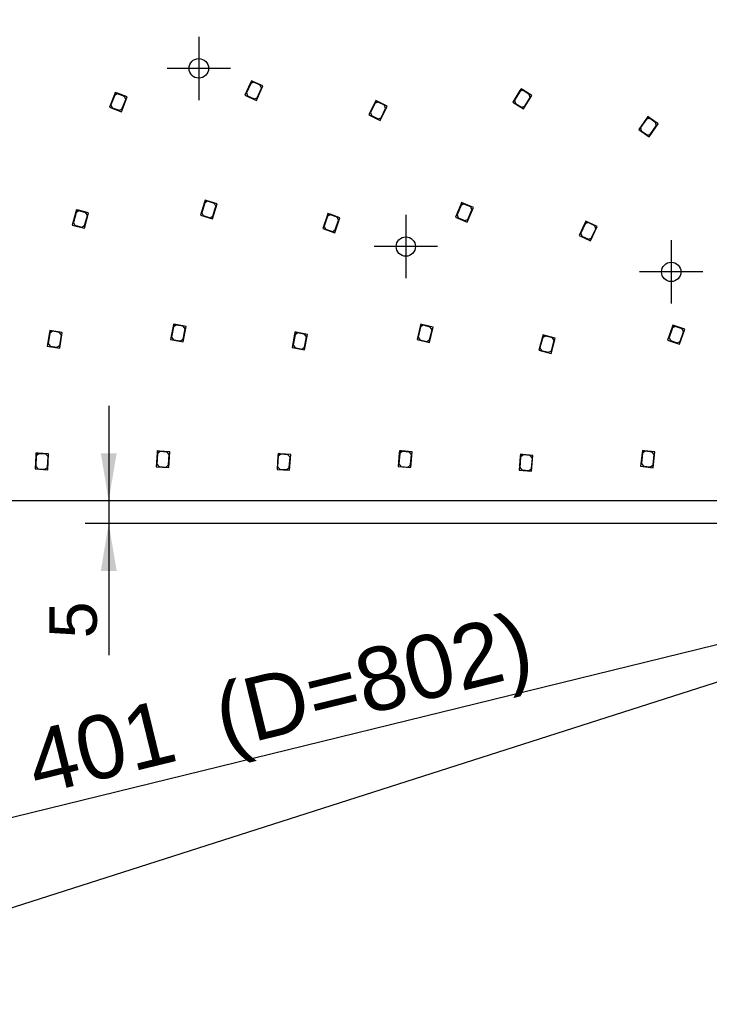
# Model space of a CAD drawing. Header units: millimetres. Extents: x 7 to 819, y 15 to 587.
# Tile 12 of 59: x 335 to 412, y 118 to 227. Entities that reach past the tile are written whole.
import ezdxf
from ezdxf.enums import TextEntityAlignment as Align
from ezdxf.lldxf.tags import DXFTag

# ---------------------------------------------------------------- set-up
doc = ezdxf.new("R2010")
doc.units = ezdxf.units.MM
doc.layers.add('Default', color=7, linetype='Continuous')
doc.layers.add('RDLED_1-4_802MM_', color=7, linetype='Continuous')
doc.styles.add('SEACAD_Arial', font='arial.ttf')
tags = doc.linetypes.add('CENTER2', pattern=[28.575, 19.05, -3.175, 3.175, -3.175]).pattern_tags.tags
tags[10:11] = [DXFTag(74, 4), DXFTag(75, 0), DXFTag(340, '0'), DXFTag(46, 0.0), DXFTag(50, 0.0), DXFTag(44, 0.0), DXFTag(45, 0.0)]
tags[8:9] = [DXFTag(74, 4), DXFTag(75, 0), DXFTag(340, '0'), DXFTag(46, 0.0), DXFTag(50, 0.0), DXFTag(44, 0.0), DXFTag(45, 0.0)]
tags[6:7] = [DXFTag(74, 4), DXFTag(75, 0), DXFTag(340, '0'), DXFTag(46, 0.0), DXFTag(50, 0.0), DXFTag(44, 0.0), DXFTag(45, 0.0)]
tags[4:5] = [DXFTag(74, 4), DXFTag(75, 0), DXFTag(340, '0'), DXFTag(46, 0.0), DXFTag(50, 0.0), DXFTag(44, 0.0), DXFTag(45, 0.0)]
doc.dimstyles.new('ISO', dxfattribs={"dimtxt": 7, "dimasz": 7, "dimexe": 3.5, "dimexo": 0, "dimgap": 1.75, "dimtad": 1, "dimlfac": 2, "dimtxsty": 'SEACAD_Arial', "dimblk1": '_SE_FILLED', "dimblk2": '_SE_FILLED', "dimsah": 1, "dimcen": 3.5, "dimadec": 0, "dimazin": 0, "dimtfac": 0.5, "dimtdec": 3, "dimtmove": 1, "dimatfit": 3, "dimfxl": 1, "dimtolj": 1, "dimarcsym": 0})

# ---------------------------------------------------------------- blocks, each defined once
blk = doc.blocks.new('SEANNOT_GROUP8')
at = {"layer": 'Default', "color": 7, "linetype": 'CENTER2'}
for p, q in [((355.22, 224.73), (355.22, 217.73)), ((358.72, 221.23), (351.72, 221.23))]:
    blk.add_line(p, q, dxfattribs=at)
blk = doc.blocks.new('SEANNOT_GROUP9')
at = {"layer": 'Default', "color": 7, "linetype": 'CENTER2'}
for p, q in [((407.45, 202.25), (407.45, 195.25)), ((410.95, 198.75), (403.95, 198.75))]:
    blk.add_line(p, q, dxfattribs=at)
blk = doc.blocks.new('SEANNOT_GROUP16')
at = {"layer": 'Default', "color": 7, "linetype": 'CENTER2'}
for p, q in [((378.11, 205.05), (378.11, 198.05)), ((381.61, 201.55), (374.61, 201.55))]:
    blk.add_line(p, q, dxfattribs=at)
blk = doc.blocks.new('SE')
at = {"layer": 'RDLED_1-4_802MM_', "color": 7, "linetype": 'Continuous'}
for p, q in [((361.04, 219.87), (360.94, 219.64)), ((360.94, 219.64), (361.27, 219.76)), ((361.29, 219.7), (360.96, 219.57)), ((361.27, 219.76), (361.04, 219.87)), ((362.31, 219.29), (361.27, 219.76)), ((362.02, 219.37), (361.29, 219.7)), ((360.94, 219.64), (360.32, 218.27)), ((360.96, 219.57), (360.49, 218.52)), ((361.6, 217.7), (362.31, 219.29)), ((361.67, 217.99), (362.15, 219.04)), ((362.15, 219.04), (362.02, 219.37)), ((390.72, 218.77), (389.94, 217.49)), ((390.74, 218.7), (390.14, 217.72)), ((390.85, 218.98), (390.72, 218.77)), ((390.72, 218.77), (391.06, 218.85)), ((391.08, 218.78), (390.74, 218.7)), ((391.06, 218.85), (390.85, 218.98)), ((392.05, 218.25), (391.06, 218.85)), ((391.76, 218.36), (391.08, 218.78)), ((345.9, 218.35), (345.36, 216.94)), ((345.93, 218.28), (345.51, 217.21)), ((345.99, 218.58), (345.9, 218.35)), ((345.9, 218.35), (346.22, 218.49)), ((346.25, 218.42), (345.93, 218.28)), ((346.22, 218.49), (345.99, 218.58)), ((347.29, 218.08), (346.22, 218.49)), ((347, 218.14), (346.25, 218.42)), ((346.67, 216.44), (347.29, 218.08)), ((346.73, 216.74), (347.14, 217.81)), ((347.14, 217.81), (347, 218.14)), ((360.32, 218.27), (361.6, 217.7)), ((360.49, 218.52), (360.61, 218.19)), ((360.61, 218.19), (361.34, 217.86)), ((361.34, 217.86), (361.67, 217.99)), ((374.8, 217.68), (374.69, 217.45)), ((374.69, 217.45), (375.03, 217.57)), ((375.03, 217.57), (374.8, 217.68)), ((376.06, 217.06), (375.03, 217.57)), ((390.14, 217.72), (390.22, 217.37)), ((391.13, 216.76), (392.05, 218.25)), ((391.25, 217.04), (391.85, 218.02)), ((391.85, 218.02), (391.76, 218.36)), ((345.36, 216.94), (346.67, 216.44)), ((345.51, 217.21), (345.66, 216.88)), ((345.66, 216.88), (346.4, 216.6)), ((346.4, 216.6), (346.73, 216.74)), ((374.69, 217.45), (374.03, 216.11)), ((374.72, 217.39), (374.21, 216.36)), ((375.05, 217.5), (374.72, 217.39)), ((375.77, 217.15), (375.05, 217.5)), ((375.29, 215.49), (376.06, 217.06)), ((375.37, 215.78), (375.88, 216.81)), ((375.88, 216.81), (375.77, 217.15)), ((389.94, 217.49), (391.13, 216.76)), ((390.22, 217.37), (390.9, 216.96)), ((390.9, 216.96), (391.25, 217.04)), ((374.03, 216.11), (375.29, 215.49)), ((374.21, 216.36), (374.32, 216.02)), ((374.32, 216.02), (375.04, 215.67)), ((375.04, 215.67), (375.37, 215.78)), ((404.72, 215.7), (403.86, 214.47)), ((404.73, 215.63), (404.07, 214.69)), ((404.87, 215.9), (404.72, 215.7)), ((404.72, 215.7), (405.07, 215.76)), ((405.08, 215.69), (404.73, 215.63)), ((405.07, 215.76), (404.87, 215.9)), ((406.01, 215.1), (405.07, 215.76)), ((405.74, 215.23), (405.08, 215.69)), ((403.86, 214.47), (405.01, 213.67)), ((404.07, 214.69), (404.14, 214.34)), ((404.14, 214.34), (404.79, 213.88)), ((405.01, 213.67), (406.01, 215.1)), ((405.14, 213.94), (405.8, 214.88)), ((405.8, 214.88), (405.74, 215.23)), ((404.79, 213.88), (405.14, 213.94)), ((355.92, 206.69), (355.85, 206.45)), ((356.16, 206.61), (355.92, 206.69)), ((341.68, 205.62), (341.61, 205.38)), ((341.61, 205.38), (341.92, 205.56)), ((341.92, 205.56), (341.68, 205.62)), ((343.03, 205.26), (341.92, 205.56)), ((355.85, 206.45), (355.4, 205.02)), ((355.88, 206.39), (355.54, 205.29)), ((355.85, 206.45), (356.16, 206.61)), ((356.19, 206.55), (355.88, 206.39)), ((357.26, 206.27), (356.16, 206.61)), ((356.96, 206.31), (356.19, 206.55)), ((356.74, 204.6), (357.26, 206.27)), ((356.78, 204.9), (357.12, 206)), ((357.12, 206), (356.96, 206.31)), ((384.19, 206.18), (383.61, 204.79)), ((384.22, 206.11), (383.78, 205.05)), ((384.28, 206.41), (384.19, 206.18)), ((384.19, 206.18), (384.52, 206.32)), ((384.54, 206.25), (384.22, 206.11)), ((384.52, 206.32), (384.28, 206.41)), ((385.58, 205.87), (384.52, 206.32)), ((385.28, 205.94), (384.54, 206.25)), ((384.91, 204.26), (385.58, 205.87)), ((384.98, 204.55), (385.42, 205.62)), ((385.42, 205.62), (385.28, 205.94)), ((341.61, 205.38), (341.22, 203.93)), ((341.65, 205.32), (341.35, 204.21)), ((341.95, 205.5), (341.65, 205.32)), ((342.72, 205.29), (341.95, 205.5)), ((342.57, 203.57), (343.03, 205.26)), ((342.6, 203.87), (342.9, 204.99)), ((342.9, 204.99), (342.72, 205.29)), ((355.4, 205.02), (356.74, 204.6)), ((355.54, 205.29), (355.7, 204.97)), ((355.7, 204.97), (356.46, 204.74)), ((356.46, 204.74), (356.78, 204.9)), ((369.42, 204.95), (368.94, 203.53)), ((369.45, 204.89), (369.08, 203.8)), ((369.5, 205.19), (369.42, 204.95)), ((369.42, 204.95), (369.74, 205.11)), ((369.77, 205.05), (369.45, 204.89)), ((369.74, 205.11), (369.5, 205.19)), ((370.83, 204.74), (369.74, 205.11)), ((370.53, 204.79), (369.77, 205.05)), ((370.26, 203.08), (370.83, 204.74)), ((370.31, 203.38), (370.68, 204.47)), ((370.68, 204.47), (370.53, 204.79)), ((383.61, 204.79), (384.91, 204.26)), ((383.78, 205.05), (383.91, 204.73)), ((383.91, 204.73), (384.65, 204.42)), ((384.65, 204.42), (384.98, 204.55)), ((341.22, 203.93), (342.57, 203.57)), ((341.35, 204.21), (341.52, 203.9)), ((341.52, 203.9), (342.3, 203.7)), ((342.3, 203.7), (342.6, 203.87)), ((368.94, 203.53), (370.26, 203.08)), ((369.08, 203.8), (369.24, 203.48)), ((369.24, 203.48), (370, 203.23)), ((370, 203.23), (370.31, 203.38)), ((397.91, 204.13), (397.27, 202.77)), ((397.93, 204.07), (397.45, 203.02)), ((398.01, 204.36), (397.91, 204.13)), ((397.91, 204.13), (398.24, 204.25)), ((398.26, 204.19), (397.93, 204.07)), ((398.24, 204.25), (398.01, 204.36)), ((399.28, 203.77), (398.24, 204.25)), ((398.99, 203.85), (398.26, 204.19)), ((398.54, 202.18), (399.28, 203.77)), ((398.62, 202.47), (399.11, 203.52)), ((399.11, 203.52), (398.99, 203.85)), ((397.27, 202.77), (398.54, 202.18)), ((397.45, 203.02), (397.57, 202.69)), ((397.57, 202.69), (398.29, 202.35)), ((398.29, 202.35), (398.62, 202.47)), ((352.38, 192.74), (352.11, 191.27)), ((352.42, 192.68), (352.22, 191.55)), ((352.43, 192.99), (352.38, 192.74)), ((352.38, 192.74), (352.67, 192.94)), ((352.71, 192.88), (352.42, 192.68)), ((352.67, 192.94), (352.43, 192.99)), ((353.81, 192.73), (352.67, 192.94)), ((353.5, 192.74), (352.71, 192.88)), ((353.49, 191.01), (353.81, 192.73)), ((353.7, 192.45), (353.5, 192.74)), ((379.71, 192.73), (379.36, 191.27)), ((379.74, 192.67), (379.47, 191.55)), ((379.76, 192.97), (379.71, 192.73)), ((379.71, 192.73), (380.01, 192.91)), ((380.04, 192.85), (379.74, 192.67)), ((380.01, 192.91), (379.76, 192.97)), ((381.13, 192.64), (380.01, 192.91)), ((380.82, 192.66), (380.04, 192.85)), ((380.72, 190.94), (381.13, 192.64)), ((381.01, 192.36), (380.82, 192.66)), ((407.55, 192.64), (407.06, 191.22)), ((407.59, 192.57), (407.21, 191.49)), ((407.64, 192.87), (407.55, 192.64)), ((407.55, 192.64), (407.87, 192.79)), ((407.9, 192.73), (407.59, 192.57)), ((407.87, 192.79), (407.64, 192.87)), ((408.96, 192.41), (407.87, 192.79)), ((408.66, 192.46), (407.9, 192.73)), ((338.7, 192.04), (338.47, 190.56)), ((338.74, 191.99), (338.56, 190.85)), ((338.74, 192.29), (338.7, 192.04)), ((338.7, 192.04), (338.99, 192.25)), ((338.99, 192.25), (338.74, 192.29)), ((339.03, 192.19), (338.74, 191.99)), ((340.12, 192.07), (338.99, 192.25)), ((339.82, 192.07), (339.03, 192.19)), ((340.03, 191.78), (339.82, 192.07)), ((339.85, 190.34), (340.12, 192.07)), ((339.85, 190.65), (340.03, 191.78)), ((352.22, 191.55), (352.42, 191.26)), ((353.5, 191.32), (353.7, 192.45)), ((365.82, 191.87), (365.53, 190.4)), ((365.86, 191.81), (365.64, 190.68)), ((365.87, 192.12), (365.82, 191.87)), ((365.82, 191.87), (366.12, 192.07)), ((366.16, 192.01), (365.86, 191.81)), ((366.12, 192.07), (365.87, 192.12)), ((367.25, 191.84), (366.12, 192.07)), ((366.94, 191.85), (366.16, 192.01)), ((366.9, 190.13), (367.25, 191.84)), ((366.91, 190.43), (367.14, 191.56)), ((367.14, 191.56), (366.94, 191.85)), ((379.47, 191.55), (379.66, 191.25)), ((380.74, 191.24), (381.01, 192.36)), ((393.21, 191.56), (392.82, 190.11)), ((393.24, 191.5), (392.94, 190.39)), ((393.27, 191.8), (393.21, 191.56)), ((393.21, 191.56), (393.51, 191.73)), ((393.55, 191.67), (393.24, 191.5)), ((393.51, 191.73), (393.27, 191.8)), ((394.62, 191.44), (393.51, 191.73)), ((394.32, 191.47), (393.55, 191.67)), ((394.17, 189.75), (394.62, 191.44)), ((394.5, 191.16), (394.32, 191.47)), ((407.21, 191.49), (407.36, 191.17)), ((408.38, 190.76), (408.96, 192.41)), ((408.43, 191.06), (408.81, 192.14)), ((408.81, 192.14), (408.66, 192.46)), ((338.47, 190.56), (339.85, 190.34)), ((338.56, 190.85), (338.77, 190.56)), ((338.77, 190.56), (339.56, 190.44)), ((339.56, 190.44), (339.85, 190.65)), ((352.11, 191.27), (353.49, 191.01)), ((352.42, 191.26), (353.2, 191.12)), ((353.2, 191.12), (353.5, 191.32)), ((365.53, 190.4), (366.9, 190.13)), ((365.64, 190.68), (365.84, 190.39)), ((365.84, 190.39), (366.62, 190.23)), ((366.62, 190.23), (366.91, 190.43)), ((379.36, 191.27), (380.72, 190.94)), ((379.66, 191.25), (380.44, 191.06)), ((380.44, 191.06), (380.74, 191.24)), ((392.94, 190.39), (393.12, 190.08)), ((394.2, 190.05), (394.5, 191.16)), ((407.06, 191.22), (408.38, 190.76)), ((407.36, 191.17), (408.11, 190.9)), ((408.11, 190.9), (408.43, 191.06)), ((392.82, 190.11), (394.17, 189.75)), ((393.12, 190.08), (393.89, 189.87)), ((393.89, 189.87), (394.2, 190.05)), ((337.21, 178.47), (337.13, 176.98)), ((337.25, 178.42), (337.19, 177.27)), ((337.22, 178.72), (337.21, 178.47)), ((337.21, 178.47), (337.47, 178.71)), ((337.47, 178.71), (337.22, 178.72)), ((337.52, 178.66), (337.25, 178.42)), ((338.62, 178.65), (337.47, 178.71)), ((338.31, 178.62), (337.52, 178.66)), ((338.55, 178.35), (338.31, 178.62)), ((338.53, 176.9), (338.62, 178.65)), ((350.6, 178.72), (350.51, 177.22)), ((350.65, 178.66), (350.58, 177.51)), ((350.61, 178.97), (350.6, 178.72)), ((350.6, 178.72), (350.86, 178.95)), ((350.86, 178.95), (350.61, 178.97)), ((350.91, 178.9), (350.65, 178.66)), ((352.01, 178.88), (350.86, 178.95)), ((351.71, 178.85), (350.91, 178.9)), ((351.94, 178.58), (351.71, 178.85)), ((351.87, 177.44), (351.94, 178.58)), ((351.91, 177.13), (352.01, 178.88)), ((363.97, 178.43), (363.87, 176.93)), ((364.01, 178.38), (363.94, 177.23)), ((363.98, 178.68), (363.97, 178.43)), ((363.97, 178.43), (364.23, 178.66)), ((364.23, 178.66), (363.98, 178.68)), ((364.28, 178.61), (364.01, 178.38)), ((365.38, 178.59), (364.23, 178.66)), ((365.08, 178.56), (364.28, 178.61)), ((365.31, 178.29), (365.08, 178.56)), ((365.26, 176.84), (365.38, 178.59)), ((377.38, 178.74), (377.27, 177.24)), ((377.43, 178.68), (377.34, 177.54)), ((377.4, 178.99), (377.38, 178.74)), ((377.38, 178.74), (377.65, 178.97)), ((377.65, 178.97), (377.4, 178.99)), ((377.7, 178.91), (377.43, 178.68)), ((378.8, 178.88), (377.65, 178.97)), ((378.5, 178.85), (377.7, 178.91)), ((378.72, 178.58), (378.5, 178.85)), ((378.63, 177.43), (378.72, 178.58)), ((378.66, 177.13), (378.8, 178.88)), ((390.78, 178.61), (390.76, 178.36)), ((390.76, 178.36), (391.03, 178.58)), ((391.03, 178.58), (390.78, 178.61)), ((391.07, 178.53), (390.8, 178.3)), ((392.17, 178.48), (391.03, 178.58)), ((391.87, 178.46), (391.07, 178.53)), ((392.1, 178.19), (391.87, 178.46)), ((392.02, 176.74), (392.17, 178.48)), ((404.23, 178.77), (404.07, 177.28)), ((404.28, 178.72), (404.15, 177.57)), ((404.26, 179.02), (404.23, 178.77)), ((404.23, 178.77), (404.51, 178.99)), ((404.51, 178.99), (404.26, 179.02)), ((404.56, 178.94), (404.28, 178.72)), ((405.65, 178.86), (404.51, 178.99)), ((405.35, 178.85), (404.56, 178.94)), ((405.57, 178.57), (405.35, 178.85)), ((405.44, 177.43), (405.57, 178.57)), ((405.46, 177.12), (405.65, 178.86)), ((338.49, 177.2), (338.55, 178.35)), ((350.58, 177.51), (350.81, 177.25)), ((351.61, 177.2), (351.87, 177.44)), ((365.23, 177.14), (365.31, 178.29)), ((377.34, 177.54), (377.57, 177.27)), ((378.37, 177.2), (378.63, 177.43)), ((390.76, 178.36), (390.63, 176.86)), ((390.8, 178.3), (390.7, 177.16)), ((392, 177.04), (392.1, 178.19)), ((404.07, 177.28), (405.46, 177.12)), ((404.15, 177.57), (404.37, 177.3)), ((404.37, 177.3), (405.17, 177.21)), ((405.17, 177.21), (405.44, 177.43)), ((337.13, 176.98), (338.53, 176.9)), ((337.19, 177.27), (337.43, 177.01)), ((337.43, 177.01), (338.23, 176.97)), ((338.23, 176.97), (338.49, 177.2)), ((350.51, 177.22), (351.91, 177.13)), ((350.81, 177.25), (351.61, 177.2)), ((363.87, 176.93), (365.26, 176.84)), ((363.94, 177.23), (364.17, 176.96)), ((364.17, 176.96), (364.97, 176.91)), ((364.97, 176.91), (365.23, 177.14)), ((377.27, 177.24), (378.66, 177.13)), ((377.57, 177.27), (378.37, 177.2)), ((390.63, 176.86), (392.02, 176.74)), ((390.7, 177.16), (390.93, 176.89)), ((390.93, 176.89), (391.73, 176.82)), ((391.73, 176.82), (392, 177.04)), ((463.67, 173.47), (268.21, 173.47))]:
    blk.add_line(p, q, dxfattribs=at)
for centre, radius in [((355.22, 221.23), 1.08), ((378.11, 201.55), 1.07), ((407.45, 198.75), 1.07)]:
    blk.add_circle(centre, radius, dxfattribs=at)
blk.add_arc((467.42, 170.97), 200.5, 91.0784, 178.9216, dxfattribs=at)
blk = doc.blocks.new('DMBLK25')
at = {"layer": 'Default', "linetype": 'Continuous'}
for points in [[(344.39, 178.72), (345.26, 173.47), (346.14, 178.72)], [(344.39, 165.72), (346.14, 165.72), (345.26, 170.97)]]:
    blk.add_hatch(color=7, dxfattribs=at).paths.add_polyline_path(points)
at = {"layer": 'Default', "color": 7, "linetype": 'Continuous'}
for p, q in [((345.26, 183.97), (345.26, 156.43)), ((453.42, 170.97), (342.64, 170.97))]:
    blk.add_line(p, q, dxfattribs=at)
at = {"layer": 'Default', "color": 7, "linetype": 'Continuous', "style": 'SEACAD_Arial'}
blk.add_text('5', height=5.25, rotation=90, dxfattribs=at).set_placement((338.7, 158.27), align=Align.TOP_LEFT)
blk = doc.blocks.new('_SE_FILLED')
at = {"color": 0}
blk.add_line((0, 0), (-1, 0), dxfattribs=at)
blk.add_solid([(0, 0), (-1, -0.1665), (-1, 0.1665), (0, 0)], dxfattribs=at)
blk = doc.blocks.new('DMBLK27')
at = {"layer": 'Default', "linetype": 'Continuous'}
blk.add_hatch(color=7, dxfattribs=at).paths.add_polyline_path([(279.73, 123.89), (279.18, 126.16), (272.66, 123.36)])
at = {"layer": 'Default', "color": 7, "linetype": 'Continuous'}
blk.add_line((467.42, 170.97), (272.66, 123.36), dxfattribs=at)
blk.add_arc((467.42, 170.97), 200.5, 178.9216, 194.7372, dxfattribs=at)
at = {"layer": 'Default', "color": 7, "linetype": 'Continuous', "style": 'SEACAD_Arial'}
for s, p in [('(D=802)', (356.36, 152.83)), ('401', (335.64, 147.76)), ('R', (324.76, 145.11))]:
    blk.add_text(s, height=7, rotation=13.737, dxfattribs=at).set_placement(p, align=Align.TOP_LEFT)
blk = doc.blocks.new('DMBLK28')
at = {"layer": 'Default', "linetype": 'Continuous'}
blk.add_hatch(color=7, dxfattribs=at).paths.add_polyline_path([(117.24, 57.83), (116.53, 60.05), (110.22, 56.81)])
at = {"layer": 'Default', "color": 7, "linetype": 'Continuous'}
blk.add_line((467.42, 170.97), (110.22, 56.81), dxfattribs=at)
blk.add_arc((467.42, 170.97), 375, 179.4255, 198.2588, dxfattribs=at)
at = {"layer": 'Default', "color": 7, "linetype": 'Continuous', "style": 'SEACAD_Arial'}
for s, p in [('(D=1500)', (196.1, 93.44)), ('750', (175.78, 86.95)), ('R', (165.11, 83.54))]:
    blk.add_text(s, height=7, rotation=17.724, dxfattribs=at).set_placement(p, align=Align.TOP_LEFT)

msp = doc.modelspace()

# ---------------------------------------------------------------- block references
at = {"layer": 'Default'}
for name in ['SE', 'SEANNOT_GROUP8', 'SEANNOT_GROUP16', 'SEANNOT_GROUP9']:
    msp.add_blockref(name, (0, 0), dxfattribs=at)

# ---------------------------------------------------------------- dimensions: what is measured, and where the dimension line sits
at = {"layer": 'Default', "color": 7, "linetype": 'Continuous'}
dim = msp.add_linear_dim(base=(345.2613, 170.9733), p1=(463.672, 173.4733), p2=(467.422, 170.9733), angle=90, text='\\A1;<>', dimstyle='ISO', override={"dimtxt": 5.25, "dimasz": 5.25, "dimexe": 2.625, "dimgap": 1.3125, "dimcen": 2.625, "dimtmove": 0, "dimtolj": 0}, dxfattribs=at)
dim.commit()
dim.dimension.update_dxf_attribs({"geometry": 'DMBLK25', "text_midpoint": (345.2613, 164.2177), "dimtype": 160})
for center, mpoint, text, picture, middle in [((467.4217, 170.9735), (110.2215, 56.8112), '\\A1;<> (D=1500)', 'DMBLK28', (202.7621, 86.3875)), ((467.422, 170.9733), (272.6571, 123.3613), '\\A1;<> (D=802)', 'DMBLK27', (359.8579, 144.6783))]:
    dim = msp.add_radius_dim(center=center, mpoint=mpoint, text=text, dimstyle='ISO', override={"dimtmove": 0}, dxfattribs=at)
    dim.commit()
    dim.dimension.update_dxf_attribs({"geometry": picture, "text_midpoint": middle, "dimtype": 164})

doc.saveas('drawing.dxf')
